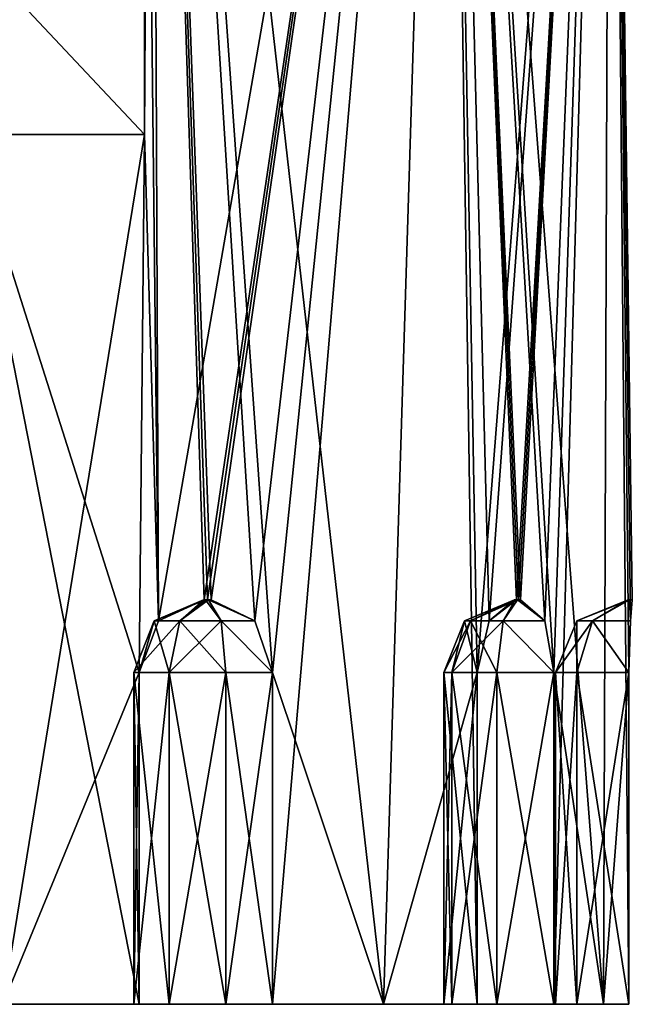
# Model space of a CAD drawing. Header units: millimetres. Extents: x -35 to 35, y -10 to 62.5.
# Tile 2 of 5: x 5.9 to 21, y -10 to 14.3. Entities that reach past the tile are written whole.
import ezdxf

# ---------------------------------------------------------------- set-up
doc = ezdxf.new("R2010")
doc.units = ezdxf.units.MM
doc.header["$LTSCALE"] = 65.185185
for name, color, linetype in [('14', 7, 'CONTINUOUS'), ('15', 7, 'CONTINUOUS'), ('16', 7, 'CONTINUOUS'), ('17', 7, 'CONTINUOUS'), ('18', 7, 'CONTINUOUS'), ('19', 7, 'CONTINUOUS'), ('2', 7, 'CONTINUOUS'), ('20', 7, 'CONTINUOUS'), ('21', 7, 'CONTINUOUS'), ('29', 7, 'CONTINUOUS'), ('3', 7, 'CONTINUOUS'), ('4', 7, 'CONTINUOUS'), ('5', 7, 'CONTINUOUS'), ('6', 7, 'CONTINUOUS')]:
    doc.layers.add(name, color=color, linetype=linetype)

msp = doc.modelspace()

# ---------------------------------------------------------------- linework, layer by layer
at = {"layer": '14', "color": 7, "linetype": 'Continuous', "true_color": 0xf5f5f5}
for points in [[(8.813, -1.8, 19.061), (8.813, -10, 19.061), (8.676, -10, 17.653), (8.813, -1.8, 19.061)], [(8.676, -10, 17.653), (9.55, -10, 16.541), (8.676, -1.8, 17.653), (8.676, -10, 17.653)], [(8.676, -1.8, 17.653), (9.55, -10, 16.541), (9.55, -1.8, 16.541), (8.676, -1.8, 17.653)], [(8.813, -1.8, 19.061), (8.676, -10, 17.653), (8.676, -1.8, 17.653), (8.813, -1.8, 19.061)], [(9.55, -10, 16.541), (10.95, -10, 16.341), (9.55, -1.8, 16.541), (9.55, -10, 16.541)], [(9.55, -1.8, 16.541), (10.95, -10, 16.341), (10.95, -1.8, 16.341), (9.55, -1.8, 16.541)], [(10.95, -10, 16.341), (12.101, -10, 17.163), (10.95, -1.8, 16.341), (10.95, -10, 16.341)], [(12.101, -10, 17.163), (12.101, -1.8, 17.163), (10.95, -1.8, 16.341), (12.101, -10, 17.163)]]:
    msp.add_3dface(points, dxfattribs=at)
at = {"layer": '15', "color": 7, "linetype": 'Continuous', "true_color": 0xf5f5f5}
for points in [[(17.163, -1.8, 12.101), (16.341, -10, 10.95), (16.341, -1.8, 10.95), (17.163, -1.8, 12.101)], [(16.341, -1.8, 10.95), (16.541, -10, 9.55), (16.541, -1.8, 9.55), (16.341, -1.8, 10.95)], [(17.163, -1.8, 12.101), (17.163, -10, 12.101), (16.341, -10, 10.95), (17.163, -1.8, 12.101)], [(16.341, -10, 10.95), (16.541, -10, 9.55), (16.341, -1.8, 10.95), (16.341, -10, 10.95)], [(16.541, -1.8, 9.55), (17.653, -10, 8.676), (17.653, -1.8, 8.676), (16.541, -1.8, 9.55)], [(16.541, -10, 9.55), (17.653, -10, 8.676), (16.541, -1.8, 9.55), (16.541, -10, 9.55)], [(17.653, -10, 8.676), (19.061, -10, 8.813), (17.653, -1.8, 8.676), (17.653, -10, 8.676)], [(19.061, -10, 8.813), (19.061, -1.8, 8.813), (17.653, -1.8, 8.676), (19.061, -10, 8.813)]]:
    msp.add_3dface(points, dxfattribs=at)
at = {"layer": '16', "color": 7, "linetype": 'Continuous', "true_color": 0xf5f5f5}
for points in [[(19.1, -10), (19.626, -10, -1.313), (19.1, -1.8, 0), (19.1, -10)], [(19.1, -1.8, 0), (19.626, -10, -1.313), (19.626, -1.8, -1.313), (19.1, -1.8, 0)], [(19.626, -10, 1.313), (19.1, -10), (19.626, -1.8, 1.313), (19.626, -10, 1.313)], [(19.626, -1.8, 1.313), (19.1, -10), (19.1, -1.8, 0), (19.626, -1.8, 1.313)], [(20.914, -10, -1.898), (20.914, -1.8, -1.898), (19.626, -1.8, -1.313), (20.914, -10, -1.898)], [(19.626, -10, -1.313), (20.914, -10, -1.898), (19.626, -1.8, -1.313), (19.626, -10, -1.313)], [(20.914, -1.8, 1.898), (19.626, -10, 1.313), (19.626, -1.8, 1.313), (20.914, -1.8, 1.898)], [(20.914, -1.8, 1.898), (20.914, -10, 1.898), (19.626, -10, 1.313), (20.914, -1.8, 1.898)]]:
    msp.add_3dface(points, dxfattribs=at)
at = {"layer": '17', "color": 7, "linetype": 'Continuous', "true_color": 0xf5f5f5}
for points in [[(16.998, -0.527, 9.814), (18.09, 0, 10.526), (16.855, -0.527, 10.834), (16.998, -0.527, 9.814)], [(18.09, 0, 10.526), (17.462, -0.527, 11.666), (16.855, -0.527, 10.834), (18.09, 0, 10.526)], [(18.1, 0, 10.45), (18.09, 0, 10.526), (16.998, -0.527, 9.814), (18.1, 0, 10.45)], [(17.81, -0.527, 9.18), (18.1, 0, 10.45), (16.998, -0.527, 9.814), (17.81, -0.527, 9.18)], [(18.136, 0, 10.586), (17.462, -0.527, 11.666), (18.09, 0, 10.526), (18.136, 0, 10.586)], [(18.161, 0, 10.403), (18.1, 0, 10.45), (17.81, -0.527, 9.18), (18.161, 0, 10.403)], [(18.834, -0.527, 9.289), (18.161, 0, 10.403), (17.81, -0.527, 9.18), (18.834, -0.527, 9.289)], [(18.834, -0.527, 9.289), (18.236, 0, 10.413), (18.161, 0, 10.403), (18.834, -0.527, 9.289)], [(17.163, -1.8, 12.101), (16.341, -1.8, 10.95), (16.855, -0.527, 10.834), (17.163, -1.8, 12.101)], [(16.341, -1.8, 10.95), (16.541, -1.8, 9.55), (16.855, -0.527, 10.834), (16.341, -1.8, 10.95)], [(16.541, -1.8, 9.55), (17.653, -1.8, 8.676), (16.998, -0.527, 9.814), (16.541, -1.8, 9.55)], [(16.541, -1.8, 9.55), (16.998, -0.527, 9.814), (16.855, -0.527, 10.834), (16.541, -1.8, 9.55)], [(17.462, -0.527, 11.666), (17.163, -1.8, 12.101), (16.855, -0.527, 10.834), (17.462, -0.527, 11.666)], [(17.653, -1.8, 8.676), (17.81, -0.527, 9.18), (16.998, -0.527, 9.814), (17.653, -1.8, 8.676)], [(17.653, -1.8, 8.676), (19.061, -1.8, 8.813), (17.81, -0.527, 9.18), (17.653, -1.8, 8.676)], [(19.061, -1.8, 8.813), (18.834, -0.527, 9.289), (17.81, -0.527, 9.18), (19.061, -1.8, 8.813)]]:
    msp.add_3dface(points, dxfattribs=at)
at = {"layer": '18', "color": 7, "linetype": 'Continuous', "true_color": 0xf5f5f5}
for points in [[(20.014, -0.527, -0.955), (20.9, 0, 0), (19.627, -0.527), (20.014, -0.527, -0.955)], [(20.9, 0, 0), (20.929, 0, 0.071), (19.627, -0.527), (20.9, 0, 0)], [(19.627, -0.527), (20.929, 0, 0.071), (20.014, -0.527, 0.955), (19.627, -0.527)], [(20.929, 0, 0.071), (20.955, -0.527, 1.372), (20.014, -0.527, 0.955), (20.929, 0, 0.071)], [(20.955, -0.527, -1.372), (20.929, 0, -0.071), (20.014, -0.527, -0.955), (20.955, -0.527, -1.372)], [(20.929, 0, -0.071), (20.9, 0, 0), (20.014, -0.527, -0.955), (20.929, 0, -0.071)], [(20.955, -0.527, -1.372), (21, 0, -0.1), (20.929, 0, -0.071), (20.955, -0.527, -1.372)], [(21, 0, 0.1), (20.955, -0.527, 1.372), (20.929, 0, 0.071), (21, 0, 0.1)], [(19.1, -1.8, 0), (19.626, -1.8, -1.313), (19.627, -0.527), (19.1, -1.8, 0)], [(19.1, -1.8, 0), (19.627, -0.527), (20.014, -0.527, 0.955), (19.1, -1.8, 0)], [(19.626, -1.8, 1.313), (19.1, -1.8, 0), (20.014, -0.527, 0.955), (19.626, -1.8, 1.313)], [(20.914, -1.8, 1.898), (19.626, -1.8, 1.313), (20.014, -0.527, 0.955), (20.914, -1.8, 1.898)], [(19.626, -1.8, -1.313), (20.014, -0.527, -0.955), (19.627, -0.527), (19.626, -1.8, -1.313)], [(19.626, -1.8, -1.313), (20.914, -1.8, -1.898), (20.014, -0.527, -0.955), (19.626, -1.8, -1.313)], [(20.955, -0.527, 1.372), (20.914, -1.8, 1.898), (20.014, -0.527, 0.955), (20.955, -0.527, 1.372)], [(20.914, -1.8, -1.898), (20.955, -0.527, -1.372), (20.014, -0.527, -0.955), (20.914, -1.8, -1.898)]]:
    msp.add_3dface(points, dxfattribs=at)
at = {"layer": '19', "color": 7, "linetype": 'Continuous', "true_color": 0xf5f5f5}
for points in [[(18.09, 0, -10.526), (18.1, 0, -10.45), (16.855, -0.527, -10.834), (18.09, 0, -10.526)], [(16.855, -0.527, -10.834), (18.1, 0, -10.45), (16.998, -0.527, -9.814), (16.855, -0.527, -10.834)], [(17.462, -0.527, -11.666), (18.09, 0, -10.526), (16.855, -0.527, -10.834), (17.462, -0.527, -11.666)], [(18.1, 0, -10.45), (18.161, 0, -10.403), (16.998, -0.527, -9.814), (18.1, 0, -10.45)], [(16.998, -0.527, -9.814), (18.161, 0, -10.403), (17.81, -0.527, -9.18), (16.998, -0.527, -9.814)], [(17.462, -0.527, -11.666), (18.136, 0, -10.586), (18.09, 0, -10.526), (17.462, -0.527, -11.666)], [(18.161, 0, -10.403), (18.834, -0.527, -9.289), (17.81, -0.527, -9.18), (18.161, 0, -10.403)], [(18.236, 0, -10.413), (18.834, -0.527, -9.289), (18.161, 0, -10.403), (18.236, 0, -10.413)], [(16.341, -1.8, -10.95), (16.855, -0.527, -10.834), (16.998, -0.527, -9.814), (16.341, -1.8, -10.95)], [(16.541, -1.8, -9.55), (16.341, -1.8, -10.95), (16.998, -0.527, -9.814), (16.541, -1.8, -9.55)], [(16.341, -1.8, -10.95), (17.163, -1.8, -12.101), (16.855, -0.527, -10.834), (16.341, -1.8, -10.95)], [(16.541, -1.8, -9.55), (16.998, -0.527, -9.814), (17.81, -0.527, -9.18), (16.541, -1.8, -9.55)], [(17.653, -1.8, -8.676), (16.541, -1.8, -9.55), (17.81, -0.527, -9.18), (17.653, -1.8, -8.676)], [(17.163, -1.8, -12.101), (17.462, -0.527, -11.666), (16.855, -0.527, -10.834), (17.163, -1.8, -12.101)], [(19.061, -1.8, -8.813), (17.653, -1.8, -8.676), (17.81, -0.527, -9.18), (19.061, -1.8, -8.813)], [(18.834, -0.527, -9.289), (19.061, -1.8, -8.813), (17.81, -0.527, -9.18), (18.834, -0.527, -9.289)]]:
    msp.add_3dface(points, dxfattribs=at)
at = {"layer": '2', "color": 7, "linetype": 'Continuous', "true_color": 0xf5f5f5}
for points in [[(8.944, 30.5, -19), (9.112, 40.5, -18.92), (8.944, 11.5, -19), (8.944, 30.5, -19)], [(9.112, 40.5, -18.92), (9.289, -0.527, -18.834), (8.944, 11.5, -19), (9.112, 40.5, -18.92)], [(8.944, 30.5, 19), (9.289, -0.527, 18.834), (9.112, 40.5, 18.92), (8.944, 30.5, 19)], [(16.418, 40.5, -13.093), (9.289, -0.527, -18.834), (9.112, 40.5, -18.92), (16.418, 40.5, -13.093)], [(12.101, -1.8, 17.163), (14.849, -10, 14.849), (9.112, 40.5, 18.92), (12.101, -1.8, 17.163)], [(9.112, 40.5, 18.92), (14.849, -10, 14.849), (16.418, 40.5, 13.093), (9.112, 40.5, 18.92)], [(11.666, -0.527, 17.462), (12.101, -1.8, 17.163), (9.112, 40.5, 18.92), (11.666, -0.527, 17.462)], [(10.586, 0, 18.136), (11.666, -0.527, 17.462), (9.112, 40.5, 18.92), (10.586, 0, 18.136)], [(10.5, 0, 18.187), (10.586, 0, 18.136), (9.112, 40.5, 18.92), (10.5, 0, 18.187)], [(10.413, 0, 18.236), (10.5, 0, 18.187), (9.112, 40.5, 18.92), (10.413, 0, 18.236)], [(9.289, -0.527, 18.834), (10.413, 0, 18.236), (9.112, 40.5, 18.92), (9.289, -0.527, 18.834)], [(10.413, 0, -18.236), (9.289, -0.527, -18.834), (16.418, 40.5, -13.093), (10.413, 0, -18.236)], [(10.5, 0, -18.187), (10.413, 0, -18.236), (16.418, 40.5, -13.093), (10.5, 0, -18.187)], [(10.586, 0, -18.136), (10.5, 0, -18.187), (16.418, 40.5, -13.093), (10.586, 0, -18.136)], [(11.666, -0.527, -17.462), (10.586, 0, -18.136), (16.418, 40.5, -13.093), (11.666, -0.527, -17.462)], [(12.101, -1.8, -17.163), (11.666, -0.527, -17.462), (16.418, 40.5, -13.093), (12.101, -1.8, -17.163)], [(14.849, -10, -14.849), (12.101, -10, -17.163), (16.418, 40.5, -13.093), (14.849, -10, -14.849)], [(12.101, -10, -17.163), (12.101, -1.8, -17.163), (16.418, 40.5, -13.093), (12.101, -10, -17.163)], [(14.849, -10, 14.849), (17.163, -10, 12.101), (16.418, 40.5, 13.093), (14.849, -10, 14.849)], [(17.163, -1.8, -12.101), (14.849, -10, -14.849), (16.418, 40.5, -13.093), (17.163, -1.8, -12.101)], [(18.236, 0, 10.413), (18.834, -0.527, 9.289), (16.418, 40.5, 13.093), (18.236, 0, 10.413)], [(18.834, -0.527, 9.289), (19.061, -1.8, 8.813), (16.418, 40.5, 13.093), (18.834, -0.527, 9.289)], [(16.418, 40.5, 13.093), (20.284, -10, 5.435), (20.473, 40.5, 4.673), (16.418, 40.5, 13.093)], [(19.061, -1.8, 8.813), (20.284, -10, 5.435), (16.418, 40.5, 13.093), (19.061, -1.8, 8.813)], [(17.163, -10, 12.101), (17.163, -1.8, 12.101), (16.418, 40.5, 13.093), (17.163, -10, 12.101)], [(17.163, -1.8, 12.101), (17.462, -0.527, 11.666), (16.418, 40.5, 13.093), (17.163, -1.8, 12.101)], [(17.462, -0.527, 11.666), (18.136, 0, 10.586), (16.418, 40.5, 13.093), (17.462, -0.527, 11.666)], [(18.136, 0, 10.586), (18.187, 0, 10.5), (16.418, 40.5, 13.093), (18.136, 0, 10.586)], [(18.187, 0, 10.5), (18.236, 0, 10.413), (16.418, 40.5, 13.093), (18.187, 0, 10.5)], [(20.473, 40.5, -4.673), (17.163, -1.8, -12.101), (16.418, 40.5, -13.093), (20.473, 40.5, -4.673)], [(17.462, -0.527, -11.666), (17.163, -1.8, -12.101), (20.473, 40.5, -4.673), (17.462, -0.527, -11.666)], [(18.136, 0, -10.586), (17.462, -0.527, -11.666), (20.473, 40.5, -4.673), (18.136, 0, -10.586)], [(18.187, 0, -10.5), (18.136, 0, -10.586), (20.473, 40.5, -4.673), (18.187, 0, -10.5)], [(18.236, 0, -10.413), (18.187, 0, -10.5), (20.473, 40.5, -4.673), (18.236, 0, -10.413)], [(18.834, -0.527, -9.289), (18.236, 0, -10.413), (20.473, 40.5, -4.673), (18.834, -0.527, -9.289)], [(19.061, -1.8, -8.813), (18.834, -0.527, -9.289), (20.473, 40.5, -4.673), (19.061, -1.8, -8.813)], [(19.061, -10, -8.813), (19.061, -1.8, -8.813), (20.473, 40.5, -4.673), (19.061, -10, -8.813)], [(20.284, -10, -5.435), (19.061, -10, -8.813), (20.473, 40.5, -4.673), (20.284, -10, -5.435)], [(20.284, -10, 5.435), (20.914, -10, 1.898), (20.473, 40.5, 4.673), (20.284, -10, 5.435)], [(20.914, -1.8, -1.898), (20.284, -10, -5.435), (20.473, 40.5, -4.673), (20.914, -1.8, -1.898)], [(20.914, -10, 1.898), (20.914, -1.8, 1.898), (20.473, 40.5, 4.673), (20.914, -10, 1.898)], [(20.914, -1.8, 1.898), (20.955, -0.527, 1.372), (20.473, 40.5, 4.673), (20.914, -1.8, 1.898)], [(20.955, -0.527, 1.372), (21, 0, 0.1), (20.473, 40.5, 4.673), (20.955, -0.527, 1.372)], [(21, 0, 0.1), (21, 0, 0), (20.473, 40.5, 4.673), (21, 0, 0.1)], [(21, 0, 0), (21, 0, -0.1), (20.473, 40.5, 4.673), (21, 0, 0)], [(21, 0, -0.1), (20.955, -0.527, -1.372), (20.473, 40.5, 4.673), (21, 0, -0.1)], [(20.473, 40.5, 4.673), (20.914, -1.8, -1.898), (20.473, 40.5, -4.673), (20.473, 40.5, 4.673)], [(20.955, -0.527, -1.372), (20.914, -1.8, -1.898), (20.473, 40.5, 4.673), (20.955, -0.527, -1.372)], [(8.944, 11.5, 19), (9.289, -0.527, 18.834), (8.944, 30.5, 19), (8.944, 11.5, 19)], [(8.944, 11.5, -19), (5.435, -10, -20.284), (4.583, 11.5, -20.494), (8.944, 11.5, -19)], [(4.583, 11.5, 20.494), (8.813, -1.8, 19.061), (8.944, 11.5, 19), (4.583, 11.5, 20.494)], [(5.435, -10, 20.284), (8.813, -10, 19.061), (4.583, 11.5, 20.494), (5.435, -10, 20.284)], [(8.813, -10, 19.061), (8.813, -1.8, 19.061), (4.583, 11.5, 20.494), (8.813, -10, 19.061)], [(8.813, -1.8, -19.061), (5.435, -10, -20.284), (8.944, 11.5, -19), (8.813, -1.8, -19.061)], [(9.289, -0.527, -18.834), (8.813, -1.8, -19.061), (8.944, 11.5, -19), (9.289, -0.527, -18.834)], [(8.813, -1.8, 19.061), (9.289, -0.527, 18.834), (8.944, 11.5, 19), (8.813, -1.8, 19.061)], [(8.813, -10, -19.061), (5.435, -10, -20.284), (8.813, -1.8, -19.061), (8.813, -10, -19.061)], [(12.101, -10, 17.163), (14.849, -10, 14.849), (12.101, -1.8, 17.163), (12.101, -10, 17.163)], [(17.163, -10, -12.101), (14.849, -10, -14.849), (17.163, -1.8, -12.101), (17.163, -10, -12.101)], [(19.061, -10, 8.813), (20.284, -10, 5.435), (19.061, -1.8, 8.813), (19.061, -10, 8.813)], [(20.914, -10, -1.898), (20.284, -10, -5.435), (20.914, -1.8, -1.898), (20.914, -10, -1.898)]]:
    msp.add_3dface(points, dxfattribs=at)
at = {"layer": '20', "color": 7, "linetype": 'Continuous', "true_color": 0xf5f5f5}
for points in [[(9.814, -0.527, 16.998), (10.403, 0, 18.161), (9.18, -0.527, 17.81), (9.814, -0.527, 16.998)], [(10.403, 0, 18.161), (9.289, -0.527, 18.834), (9.18, -0.527, 17.81), (10.403, 0, 18.161)], [(10.413, 0, 18.236), (9.289, -0.527, 18.834), (10.403, 0, 18.161), (10.413, 0, 18.236)], [(10.45, 0, 18.1), (10.403, 0, 18.161), (9.814, -0.527, 16.998), (10.45, 0, 18.1)], [(10.834, -0.527, 16.855), (10.45, 0, 18.1), (9.814, -0.527, 16.998), (10.834, -0.527, 16.855)], [(10.526, 0, 18.09), (10.45, 0, 18.1), (10.834, -0.527, 16.855), (10.526, 0, 18.09)], [(11.666, -0.527, 17.462), (10.526, 0, 18.09), (10.834, -0.527, 16.855), (11.666, -0.527, 17.462)], [(11.666, -0.527, 17.462), (10.586, 0, 18.136), (10.526, 0, 18.09), (11.666, -0.527, 17.462)], [(8.676, -1.8, 17.653), (9.55, -1.8, 16.541), (9.18, -0.527, 17.81), (8.676, -1.8, 17.653)], [(8.813, -1.8, 19.061), (8.676, -1.8, 17.653), (9.18, -0.527, 17.81), (8.813, -1.8, 19.061)], [(9.289, -0.527, 18.834), (8.813, -1.8, 19.061), (9.18, -0.527, 17.81), (9.289, -0.527, 18.834)], [(9.55, -1.8, 16.541), (9.814, -0.527, 16.998), (9.18, -0.527, 17.81), (9.55, -1.8, 16.541)], [(9.55, -1.8, 16.541), (10.95, -1.8, 16.341), (9.814, -0.527, 16.998), (9.55, -1.8, 16.541)], [(10.95, -1.8, 16.341), (10.834, -0.527, 16.855), (9.814, -0.527, 16.998), (10.95, -1.8, 16.341)], [(10.95, -1.8, 16.341), (12.101, -1.8, 17.163), (10.834, -0.527, 16.855), (10.95, -1.8, 16.341)], [(12.101, -1.8, 17.163), (11.666, -0.527, 17.462), (10.834, -0.527, 16.855), (12.101, -1.8, 17.163)]]:
    msp.add_3dface(points, dxfattribs=at)
at = {"layer": '21', "color": 7, "linetype": 'Continuous', "true_color": 0xf5f5f5}
for points in [[(9.18, -0.527, -17.81), (10.45, 0, -18.1), (9.814, -0.527, -16.998), (9.18, -0.527, -17.81)], [(10.403, 0, -18.161), (10.45, 0, -18.1), (9.18, -0.527, -17.81), (10.403, 0, -18.161)], [(9.289, -0.527, -18.834), (10.403, 0, -18.161), (9.18, -0.527, -17.81), (9.289, -0.527, -18.834)], [(9.289, -0.527, -18.834), (10.413, 0, -18.236), (10.403, 0, -18.161), (9.289, -0.527, -18.834)], [(9.814, -0.527, -16.998), (10.526, 0, -18.09), (10.834, -0.527, -16.855), (9.814, -0.527, -16.998)], [(10.45, 0, -18.1), (10.526, 0, -18.09), (9.814, -0.527, -16.998), (10.45, 0, -18.1)], [(10.586, 0, -18.136), (11.666, -0.527, -17.462), (10.526, 0, -18.09), (10.586, 0, -18.136)], [(10.526, 0, -18.09), (11.666, -0.527, -17.462), (10.834, -0.527, -16.855), (10.526, 0, -18.09)], [(8.676, -1.8, -17.653), (9.18, -0.527, -17.81), (9.814, -0.527, -16.998), (8.676, -1.8, -17.653)], [(9.55, -1.8, -16.541), (8.676, -1.8, -17.653), (9.814, -0.527, -16.998), (9.55, -1.8, -16.541)], [(8.676, -1.8, -17.653), (8.813, -1.8, -19.061), (9.18, -0.527, -17.81), (8.676, -1.8, -17.653)], [(8.813, -1.8, -19.061), (9.289, -0.527, -18.834), (9.18, -0.527, -17.81), (8.813, -1.8, -19.061)], [(10.95, -1.8, -16.341), (9.55, -1.8, -16.541), (10.834, -0.527, -16.855), (10.95, -1.8, -16.341)], [(9.55, -1.8, -16.541), (9.814, -0.527, -16.998), (10.834, -0.527, -16.855), (9.55, -1.8, -16.541)], [(11.666, -0.527, -17.462), (12.101, -1.8, -17.163), (10.834, -0.527, -16.855), (11.666, -0.527, -17.462)], [(12.101, -1.8, -17.163), (10.95, -1.8, -16.341), (10.834, -0.527, -16.855), (12.101, -1.8, -17.163)]]:
    msp.add_3dface(points, dxfattribs=at)
at = {"layer": '29', "color": 7, "linetype": 'Continuous', "true_color": 0xf5f5f5}
for points in [[(-20.284, -10, 5.435), (-20.914, -10, 1.898), (20.284, -10, 5.435), (-20.284, -10, 5.435)], [(-20.914, -10, 1.898), (20.914, -10, 1.898), (20.284, -10, 5.435), (-20.914, -10, 1.898)], [(20.914, -10, 1.898), (-20.914, -10, 1.898), (-19.626, -10, 1.313), (20.914, -10, 1.898)], [(-20.914, -10, -1.898), (-20.284, -10, -5.435), (20.914, -10, -1.898), (-20.914, -10, -1.898)], [(-20.914, -10, -1.898), (20.914, -10, -1.898), (19.626, -10, -1.313), (-20.914, -10, -1.898)], [(-19.626, -10, -1.313), (-20.914, -10, -1.898), (19.626, -10, -1.313), (-19.626, -10, -1.313)], [(-20.284, -10, 5.435), (20.284, -10, 5.435), (17.653, -10, 8.676), (-20.284, -10, 5.435)], [(-17.653, -10, 8.676), (-20.284, -10, 5.435), (17.653, -10, 8.676), (-17.653, -10, 8.676)], [(-20.284, -10, -5.435), (20.284, -10, -5.435), (20.914, -10, -1.898), (-20.284, -10, -5.435)], [(20.284, -10, -5.435), (-20.284, -10, -5.435), (-17.653, -10, -8.676), (20.284, -10, -5.435)], [(20.914, -10, 1.898), (-19.626, -10, 1.313), (19.626, -10, 1.313), (20.914, -10, 1.898)], [(-19.626, -10, -1.313), (19.626, -10, -1.313), (19.1, -10), (-19.626, -10, -1.313)], [(-19.1, -10), (-19.626, -10, -1.313), (19.1, -10), (-19.1, -10)], [(-19.626, -10, 1.313), (-19.1, -10), (19.626, -10, 1.313), (-19.626, -10, 1.313)], [(-19.1, -10), (19.1, -10), (19.626, -10, 1.313), (-19.1, -10)], [(17.653, -10, -8.676), (20.284, -10, -5.435), (-17.653, -10, -8.676), (17.653, -10, -8.676)], [(17.653, -10, -8.676), (-17.653, -10, -8.676), (-16.541, -10, -9.55), (17.653, -10, -8.676)], [(-17.653, -10, 8.676), (17.653, -10, 8.676), (16.541, -10, 9.55), (-17.653, -10, 8.676)], [(-16.541, -10, 9.55), (-17.653, -10, 8.676), (16.541, -10, 9.55), (-16.541, -10, 9.55)], [(17.163, -10, 12.101), (-17.163, -10, 12.101), (-16.341, -10, 10.95), (17.163, -10, 12.101)], [(-17.163, -10, 12.101), (17.163, -10, 12.101), (14.849, -10, 14.849), (-17.163, -10, 12.101)], [(-14.849, -10, 14.849), (-17.163, -10, 12.101), (14.849, -10, 14.849), (-14.849, -10, 14.849)], [(-17.163, -10, -12.101), (16.341, -10, -10.95), (-16.341, -10, -10.95), (-17.163, -10, -12.101)], [(-17.163, -10, -12.101), (17.163, -10, -12.101), (16.341, -10, -10.95), (-17.163, -10, -12.101)], [(-17.163, -10, -12.101), (-14.849, -10, -14.849), (17.163, -10, -12.101), (-17.163, -10, -12.101)], [(16.541, -10, -9.55), (-16.541, -10, -9.55), (-16.341, -10, -10.95), (16.541, -10, -9.55)], [(16.541, -10, -9.55), (17.653, -10, -8.676), (-16.541, -10, -9.55), (16.541, -10, -9.55)], [(-16.341, -10, 10.95), (-16.541, -10, 9.55), (16.341, -10, 10.95), (-16.341, -10, 10.95)], [(-16.541, -10, 9.55), (16.541, -10, 9.55), (16.341, -10, 10.95), (-16.541, -10, 9.55)], [(17.163, -10, 12.101), (-16.341, -10, 10.95), (16.341, -10, 10.95), (17.163, -10, 12.101)], [(16.341, -10, -10.95), (16.541, -10, -9.55), (-16.341, -10, -10.95), (16.341, -10, -10.95)], [(-10.95, -10, 16.341), (-14.849, -10, 14.849), (10.95, -10, 16.341), (-10.95, -10, 16.341)], [(-14.849, -10, 14.849), (14.849, -10, 14.849), (10.95, -10, 16.341), (-14.849, -10, 14.849)], [(-14.849, -10, -14.849), (14.849, -10, -14.849), (17.163, -10, -12.101), (-14.849, -10, -14.849)], [(14.849, -10, -14.849), (-14.849, -10, -14.849), (-10.95, -10, -16.341), (14.849, -10, -14.849)], [(10.95, -10, -16.341), (14.849, -10, -14.849), (-10.95, -10, -16.341), (10.95, -10, -16.341)], [(10.95, -10, -16.341), (-10.95, -10, -16.341), (-9.55, -10, -16.541), (10.95, -10, -16.341)], [(-10.95, -10, 16.341), (10.95, -10, 16.341), (9.55, -10, 16.541), (-10.95, -10, 16.341)], [(-9.55, -10, 16.541), (-10.95, -10, 16.341), (9.55, -10, 16.541), (-9.55, -10, 16.541)], [(9.55, -10, -16.541), (10.95, -10, -16.341), (-9.55, -10, -16.541), (9.55, -10, -16.541)], [(9.55, -10, -16.541), (-9.55, -10, -16.541), (-8.676, -10, -17.653), (9.55, -10, -16.541)], [(-9.55, -10, 16.541), (9.55, -10, 16.541), (8.676, -10, 17.653), (-9.55, -10, 16.541)], [(-8.676, -10, 17.653), (-9.55, -10, 16.541), (8.676, -10, 17.653), (-8.676, -10, 17.653)], [(-8.813, -10, 19.061), (8.813, -10, 19.061), (0, -10, 19.1), (-8.813, -10, 19.061)], [(-8.813, -10, -19.061), (8.813, -10, -19.061), (8.676, -10, -17.653), (-8.813, -10, -19.061)], [(8.813, -10, -19.061), (-8.813, -10, -19.061), (0, -10, -19.1), (8.813, -10, -19.061)], [(-8.813, -10, -19.061), (8.676, -10, -17.653), (-8.676, -10, -17.653), (-8.813, -10, -19.061)], [(8.813, -10, 19.061), (-8.813, -10, 19.061), (-8.676, -10, 17.653), (8.813, -10, 19.061)], [(8.676, -10, -17.653), (9.55, -10, -16.541), (-8.676, -10, -17.653), (8.676, -10, -17.653)], [(8.813, -10, 19.061), (-8.676, -10, 17.653), (8.676, -10, 17.653), (8.813, -10, 19.061)], [(8.813, -10, 19.061), (5.435, -10, 20.284), (0, -10, 19.1), (8.813, -10, 19.061)], [(8.813, -10, -19.061), (0, -10, -19.1), (1.313, -10, -19.626), (8.813, -10, -19.061)], [(5.435, -10, -20.284), (8.813, -10, -19.061), (1.313, -10, -19.626), (5.435, -10, -20.284)], [(14.849, -10, 14.849), (12.101, -10, 17.163), (10.95, -10, 16.341), (14.849, -10, 14.849)], [(12.101, -10, -17.163), (14.849, -10, -14.849), (10.95, -10, -16.341), (12.101, -10, -17.163)], [(19.061, -10, -8.813), (20.284, -10, -5.435), (17.653, -10, -8.676), (19.061, -10, -8.813)], [(20.284, -10, 5.435), (19.061, -10, 8.813), (17.653, -10, 8.676), (20.284, -10, 5.435)]]:
    msp.add_3dface(points, dxfattribs=at)
at = {"layer": '3', "color": 7, "linetype": 'Continuous', "true_color": 0xf5f5f5}
for points in [[(-8.944, 30.5, 19), (-8.944, 11.5, 19), (8.944, 30.5, 19), (-8.944, 30.5, 19)], [(-8.944, 11.5, 19), (8.944, 11.5, 19), (8.944, 30.5, 19), (-8.944, 11.5, 19)]]:
    msp.add_3dface(points, dxfattribs=at)
at = {"layer": '4', "color": 7, "linetype": 'Continuous', "true_color": 0xf5f5f5}
for points in [[(-8.944, 11.5, -19), (-8.944, 30.5, -19), (8.944, 11.5, -19), (-8.944, 11.5, -19)], [(-8.944, 30.5, -19), (8.944, 30.5, -19), (8.944, 11.5, -19), (-8.944, 30.5, -19)]]:
    msp.add_3dface(points, dxfattribs=at)
at = {"layer": '5', "color": 7, "linetype": 'Continuous', "true_color": 0xf5f5f5}
for points in [[(17.163, -10, -12.101), (17.163, -1.8, -12.101), (16.341, -1.8, -10.95), (17.163, -10, -12.101)], [(16.541, -10, -9.55), (16.341, -10, -10.95), (16.541, -1.8, -9.55), (16.541, -10, -9.55)], [(16.341, -10, -10.95), (17.163, -10, -12.101), (16.341, -1.8, -10.95), (16.341, -10, -10.95)], [(16.541, -1.8, -9.55), (16.341, -10, -10.95), (16.341, -1.8, -10.95), (16.541, -1.8, -9.55)], [(17.653, -1.8, -8.676), (16.541, -10, -9.55), (16.541, -1.8, -9.55), (17.653, -1.8, -8.676)], [(17.653, -10, -8.676), (16.541, -10, -9.55), (17.653, -1.8, -8.676), (17.653, -10, -8.676)], [(19.061, -1.8, -8.813), (17.653, -10, -8.676), (17.653, -1.8, -8.676), (19.061, -1.8, -8.813)], [(19.061, -1.8, -8.813), (19.061, -10, -8.813), (17.653, -10, -8.676), (19.061, -1.8, -8.813)]]:
    msp.add_3dface(points, dxfattribs=at)
at = {"layer": '6', "color": 7, "linetype": 'Continuous', "true_color": 0xf5f5f5}
for points in [[(8.676, -10, -17.653), (8.813, -10, -19.061), (8.676, -1.8, -17.653), (8.676, -10, -17.653)], [(8.813, -10, -19.061), (8.813, -1.8, -19.061), (8.676, -1.8, -17.653), (8.813, -10, -19.061)], [(9.55, -10, -16.541), (8.676, -10, -17.653), (9.55, -1.8, -16.541), (9.55, -10, -16.541)], [(9.55, -1.8, -16.541), (8.676, -10, -17.653), (8.676, -1.8, -17.653), (9.55, -1.8, -16.541)], [(10.95, -1.8, -16.341), (9.55, -10, -16.541), (9.55, -1.8, -16.541), (10.95, -1.8, -16.341)], [(10.95, -10, -16.341), (9.55, -10, -16.541), (10.95, -1.8, -16.341), (10.95, -10, -16.341)], [(12.101, -1.8, -17.163), (10.95, -10, -16.341), (10.95, -1.8, -16.341), (12.101, -1.8, -17.163)], [(12.101, -1.8, -17.163), (12.101, -10, -17.163), (10.95, -10, -16.341), (12.101, -1.8, -17.163)]]:
    msp.add_3dface(points, dxfattribs=at)

doc.saveas('drawing.dxf')
